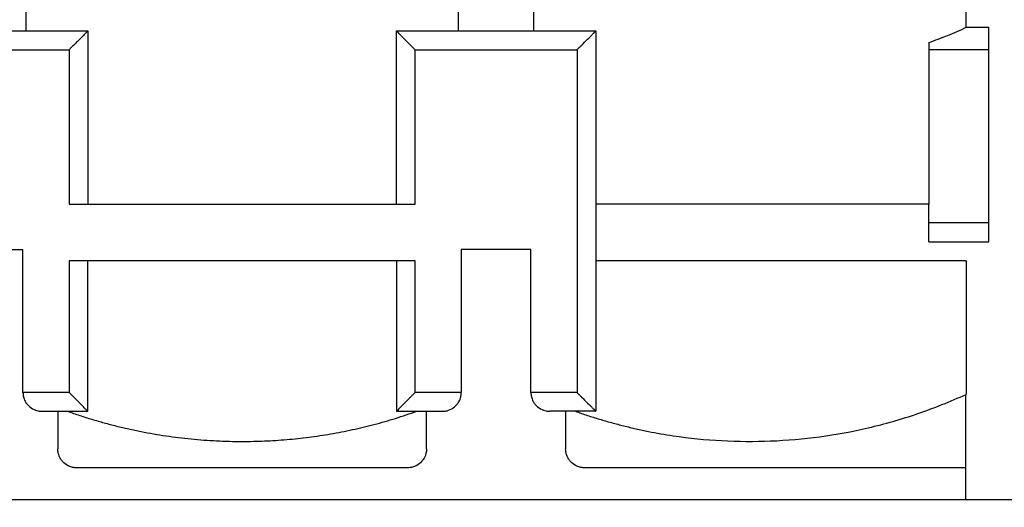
# Model space of a CAD drawing. Header units: inches. Extents: x 0.5 to 21.5, y 0.5 to 16.5.
# Tile 9 of 21: x 4.649 to 5.68, y 12.627 to 13.137. Entities that reach past the tile are written whole.
import ezdxf

# ---------------------------------------------------------------- set-up
doc = ezdxf.new("R2010")
doc.units = ezdxf.units.IN
doc.header["$LTSCALE"] = 2
doc.header["$MEASUREMENT"] = 0
doc.layers.add('DIMENSIONS', color=140, linetype='Continuous', lineweight=25)
doc.styles.add('SLDTEXTSTYLE0', font='TXT', dxfattribs={"width": 0.7})
doc.dimstyles.new('SLDDIMSTYLE2', dxfattribs={"dimtxt": 0.169922, "dimasz": 0.26, "dimexe": 0, "dimexo": 0.0625, "dimgap": 0.04248, "dimtad": 0, "dimtih": 1, "dimtoh": 1, "dimrnd": 1e-09, "dimzin": 12, "dimdsep": 46, "dimtxsty": 'SLDTEXTSTYLE0', "dimsah": 1, "dimcen": 0.09, "dimadec": 0, "dimazin": 3, "dimtfac": 1, "dimtmove": 0, "dimatfit": 0, "dimfxl": 0, "dimfrac": 2, "dimtolj": 1, "dimtzin": 12, "dimarcsym": 0})

# ---------------------------------------------------------------- blocks, each defined once
blk = doc.blocks.new('_D_5')
at = {"layer": 'DIMENSIONS'}
for p, q in [((4.0022, 13.6621), (4.0022, 14.938)), ((5.7582, 12.7192), (5.7582, 14.938)), ((4.0022, 14.688), (3.5022, 14.688)), ((4.6429, 14.688), (4.5858, 14.688)), ((4.5858, 14.688), (4.5858, 14.418)), ((5.1478, 14.688), (5.2049, 14.688)), ((5.2049, 14.688), (5.2049, 14.418)), ((5.7582, 14.688), (6.2582, 14.688)), ((4.5858, 14.418), (4.6429, 14.418)), ((5.2049, 14.418), (5.1478, 14.418))]:
    blk.add_line(p, q, dxfattribs=at)
for points in [[(4.0022, 14.688), (3.7422, 14.728), (3.7422, 14.648)], [(5.7582, 14.688), (6.0182, 14.648), (6.0182, 14.728)]]:
    blk.add_solid(points, dxfattribs=at)
at = {"layer": 'DIMENSIONS', "char_height": 0.16667, "attachment_point": 1, "style": 'SLDTEXTSTYLE0'}
for s, insert in [('1.76', (4.6429, 14.9409)), ('44.6', (4.6429, 14.6328))]:
    blk.add_mtext(s, dxfattribs=dict(at, insert=insert))

msp = doc.modelspace()

# ---------------------------------------------------------------- linework, layer by layer
for p, q in [((4.6558, 13.7038), (4.6558, 13.1251)), ((5.1085, 13.1251), (5.1085, 13.7038)), ((5.1873, 13.1251), (5.1873, 13.7038)), ((5.64, 13.129), (5.64, 13.1447)), ((5.64, 13.129), (5.6637, 13.129)), ((5.6637, 12.9046), (5.6637, 13.129)), ((4.5121, 13.1251), (4.7207, 13.1251)), ((4.7207, 13.1251), (4.7207, 12.944)), ((5.0436, 12.944), (5.0436, 13.1251)), ((5.0436, 13.1251), (5.2522, 13.1251)), ((5.2522, 13.1251), (5.2522, 12.7274)), ((5.6007, 13.1129), (5.6007, 12.944)), ((4.5318, 13.1054), (4.7011, 13.1054)), ((4.7011, 13.1054), (4.7011, 12.944)), ((5.0633, 12.944), (5.0633, 13.1054)), ((5.0633, 13.1054), (5.2326, 13.1054)), ((5.2326, 13.1054), (5.2326, 12.7471)), ((5.6637, 13.1054), (5.6007, 13.1054)), ((4.7011, 12.944), (5.0633, 12.944)), ((5.6007, 12.944), (5.2522, 12.944)), ((5.6007, 12.9046), (5.6007, 12.944)), ((5.6637, 12.9243), (5.6007, 12.9243)), ((5.6007, 12.9046), (5.6637, 12.9046)), ((4.58, 12.8967), (4.6528, 12.8967)), ((4.6528, 12.7471), (4.6528, 12.8967)), ((5.1843, 12.8967), (5.1115, 12.8967)), ((5.1115, 12.8967), (5.1115, 12.7471)), ((5.1843, 12.7471), (5.1843, 12.8967)), ((5.0633, 12.8849), (4.7011, 12.8849)), ((4.7011, 12.8849), (4.7011, 12.7471)), ((4.7207, 12.7274), (4.7207, 12.8849)), ((5.0436, 12.8849), (5.0436, 12.7274)), ((5.0633, 12.7471), (5.0633, 12.8849)), ((5.64, 12.8849), (5.2522, 12.8849)), ((4.7011, 12.7471), (4.6528, 12.7471)), ((5.1115, 12.7471), (5.0633, 12.7471)), ((5.2326, 12.7471), (5.1843, 12.7471)), ((5.6396, 12.6349), (5.6396, 12.7451)), ((4.6725, 12.7274), (4.7207, 12.7274)), ((4.6893, 12.7274), (4.6893, 12.688)), ((5.0436, 12.7274), (5.0918, 12.7274)), ((5.0751, 12.688), (5.0751, 12.7274)), ((5.2522, 12.7274), (5.204, 12.7274)), ((5.2207, 12.7274), (5.2207, 12.688)), ((5.0554, 12.6684), (4.7089, 12.6684)), ((5.6396, 12.6684), (5.2404, 12.6684)), ((5.6396, 12.6349), (4.1247, 12.6349)), ((5.7109, 12.6349), (5.6396, 12.6349))]:
    msp.add_line(p, q)
for points, knots in [([(5.6007, 13.1129), (5.604, 13.1141), (5.6107, 13.1166), (5.6206, 13.1205), (5.6304, 13.1246), (5.6368, 13.1275), (5.64, 13.129)], [0, 0, 0, 0, 0.247829, 0.497007, 0.747683, 1, 1, 1, 1]), ([(4.7207, 13.1251), (4.7207, 13.125), (4.7207, 13.125), (4.7202, 13.1245), (4.7195, 13.1237), (4.7184, 13.1227), (4.717, 13.1213), (4.7151, 13.1194), (4.7124, 13.1167), (4.709, 13.1133), (4.7055, 13.1098), (4.7029, 13.1071), (4.7015, 13.1058), (4.7011, 13.1054)], [0, 0, 0, 0, 0.063492, 0.12906, 0.19759, 0.269858, 0.346529, 0.428157, 0.553952, 0.69838, 0.846116, 0.952919, 1, 1, 1, 1]), ([(5.0633, 13.1054), (5.0628, 13.1058), (5.0615, 13.1071), (5.0588, 13.1098), (5.0554, 13.1133), (5.0519, 13.1167), (5.0489, 13.1197), (5.0466, 13.1221), (5.0449, 13.1238), (5.0438, 13.1248), (5.0436, 13.125), (5.0436, 13.1251)], [0, 0, 0, 0, 0.0470352, 0.1540695, 0.3018683, 0.4462205, 0.5720787, 0.6925911, 0.8025533, 0.9041168, 1, 1, 1, 1]), ([(5.2326, 13.1054), (5.2334, 13.1063), (5.2351, 13.1079), (5.2372, 13.11), (5.2406, 13.1134), (5.2444, 13.1172), (5.248, 13.1208), (5.2503, 13.1231), (5.2519, 13.1247), (5.2521, 13.1249), (5.2522, 13.1251)], [0, 0, 0, 0, 0.100277, 0.181963, 0.245058, 0.495017, 0.626796, 0.743158, 0.875903, 1, 1, 1, 1]), ([(5.64, 12.8849), (5.64, 12.8752), (5.64, 12.8519), (5.6399, 12.815), (5.6397, 12.7781), (5.6397, 12.7548), (5.6397, 12.7451)], [0, 0, 0, 0, 0.208296, 0.5, 0.791729, 1, 1, 1, 1]), ([(4.6528, 12.7471), (4.6529, 12.7463), (4.6529, 12.7448), (4.6533, 12.7425), (4.654, 12.7402), (4.6552, 12.7376), (4.6571, 12.7346), (4.6607, 12.731), (4.6648, 12.7288), (4.6691, 12.7276), (4.6713, 12.7275), (4.6725, 12.7274)], [0, 0, 0, 0, 0.0615057, 0.1244049, 0.1894845, 0.2574553, 0.3736866, 0.5054208, 0.7552025, 0.8566883, 1, 1, 1, 1]), ([(4.7207, 12.7274), (4.7207, 12.7274), (4.7207, 12.7275), (4.7202, 12.728), (4.7194, 12.7287), (4.7184, 12.7298), (4.717, 12.7311), (4.7149, 12.7333), (4.7116, 12.7366), (4.7068, 12.7414), (4.7031, 12.7451), (4.7011, 12.7471)], [0, 0, 0, 0, 0.063403, 0.128934, 0.197483, 0.26983, 0.34664, 0.428467, 0.583817, 0.774087, 1, 1, 1, 1]), ([(5.0633, 12.7471), (5.0624, 12.7462), (5.0606, 12.7445), (5.0581, 12.742), (5.0558, 12.7397), (5.0538, 12.7376), (5.052, 12.7358), (5.0504, 12.7342), (5.0485, 12.7324), (5.0466, 12.7304), (5.0449, 12.7287), (5.0438, 12.7276), (5.0437, 12.7275), (5.0436, 12.7274)], [0, 0, 0, 0, 0.101333, 0.196062, 0.284222, 0.365858, 0.441029, 0.509806, 0.572286, 0.692937, 0.80291, 0.904355, 1, 1, 1, 1]), ([(5.0918, 12.7274), (5.0927, 12.7275), (5.0943, 12.7275), (5.0965, 12.7279), (5.0999, 12.729), (5.1036, 12.731), (5.1072, 12.7346), (5.1095, 12.7381), (5.1112, 12.7423), (5.1114, 12.7455), (5.1115, 12.7471)], [0, 0, 0, 0, 0.100277, 0.181963, 0.245058, 0.495017, 0.626796, 0.743158, 0.875903, 1, 1, 1, 1]), ([(5.1843, 12.7471), (5.1844, 12.7463), (5.1844, 12.7448), (5.1848, 12.7425), (5.1855, 12.7402), (5.1867, 12.7376), (5.1886, 12.7346), (5.1922, 12.731), (5.1963, 12.7288), (5.2006, 12.7276), (5.2027, 12.7275), (5.204, 12.7274)], [0, 0, 0, 0, 0.0615057, 0.1244049, 0.1894845, 0.2574553, 0.3736866, 0.5054208, 0.7552025, 0.8566883, 1, 1, 1, 1]), ([(5.2326, 12.7471), (5.2334, 12.7462), (5.2351, 12.7446), (5.2372, 12.7425), (5.2406, 12.739), (5.2444, 12.7353), (5.248, 12.7317), (5.2502, 12.7294), (5.2519, 12.7278), (5.2521, 12.7275), (5.2522, 12.7274)], [0, 0, 0, 0, 0.100277, 0.181963, 0.245058, 0.495017, 0.626796, 0.743158, 0.875903, 1, 1, 1, 1]), ([(5.231, 12.7274), (5.2352, 12.726), (5.2435, 12.7231), (5.2561, 12.7191), (5.2688, 12.7155), (5.2815, 12.7121), (5.2944, 12.7091), (5.3073, 12.7063), (5.3202, 12.7039), (5.3457, 12.6998), (5.384, 12.6959), (5.4355, 12.6956), (5.487, 12.7001), (5.5297, 12.7079), (5.5636, 12.7167), (5.5894, 12.7248), (5.6149, 12.7342), (5.6313, 12.7414), (5.6397, 12.7451)], [0, 0, 0, 0, 0.032393, 0.064517, 0.096404, 0.128085, 0.159595, 0.190966, 0.222233, 0.253429, 0.373065, 0.492105, 0.612471, 0.734633, 0.799218, 0.864791, 0.931631, 1, 1, 1, 1]), ([(4.6995, 12.7274), (4.7037, 12.726), (4.7121, 12.723), (4.7249, 12.719), (4.7377, 12.7153), (4.7505, 12.712), (4.7635, 12.7089), (4.7764, 12.7062), (4.7895, 12.7038), (4.8025, 12.7017), (4.8157, 12.6999), (4.8289, 12.6984), (4.8421, 12.6973), (4.8554, 12.6965), (4.8688, 12.696), (4.8855, 12.6958), (4.9056, 12.6962), (4.9289, 12.6977), (4.952, 12.7002), (4.9749, 12.7036), (4.9977, 12.7081), (5.0203, 12.7135), (5.0428, 12.7199), (5.0574, 12.7249), (5.0648, 12.7274)], [0, 0, 0, 0, 0.037133, 0.073895, 0.110321, 0.146449, 0.182316, 0.217963, 0.253427, 0.28875, 0.323973, 0.359136, 0.394282, 0.42945, 0.464684, 0.500023, 0.561777, 0.623304, 0.684827, 0.746567, 0.808742, 0.871569, 0.935255, 1, 1, 1, 1]), ([(4.7089, 12.6684), (4.7083, 12.6684), (4.7072, 12.6684), (4.7055, 12.6686), (4.703, 12.6692), (4.6988, 12.6708), (4.6949, 12.6739), (4.6922, 12.6776), (4.6907, 12.6805), (4.6895, 12.684), (4.6894, 12.6865), (4.6893, 12.688)], [0, 0, 0, 0, 0.04752, 0.0933127, 0.1376975, 0.2538297, 0.4778433, 0.5908079, 0.7170928, 0.8286866, 1, 1, 1, 1]), ([(5.0751, 12.688), (5.0751, 12.6872), (5.075, 12.6857), (5.0746, 12.6836), (5.0742, 12.682), (5.0734, 12.68), (5.0722, 12.6776), (5.0694, 12.6739), (5.0656, 12.6708), (5.0611, 12.6691), (5.058, 12.6685), (5.0563, 12.6684), (5.0554, 12.6684)], [0, 0, 0, 0, 0.093176, 0.171413, 0.234711, 0.283072, 0.409309, 0.522301, 0.746295, 0.862417, 0.929424, 1, 1, 1, 1]), ([(5.2404, 12.6684), (5.2398, 12.6684), (5.2387, 12.6684), (5.237, 12.6686), (5.2345, 12.6692), (5.2303, 12.6708), (5.2264, 12.6739), (5.2236, 12.6776), (5.2222, 12.6805), (5.221, 12.684), (5.2208, 12.6865), (5.2207, 12.688)], [0, 0, 0, 0, 0.04752, 0.093313, 0.137698, 0.25383, 0.477843, 0.590808, 0.717093, 0.828687, 1, 1, 1, 1])]:
    msp.add_open_spline(points, degree=3, knots=knots)

# ---------------------------------------------------------------- dimensions: what is measured, and where the dimension line sits
at = {"layer": 'DIMENSIONS'}
dim = msp.add_linear_dim(base=(5.7582, 14.688), p1=(4.0022, 13.5621), p2=(5.7582, 12.6192), dimstyle='SLDDIMSTYLE2', dxfattribs=at)
dim.commit()
dim.dimension.update_dxf_attribs({"geometry": '_D_5', "text_midpoint": (4.8953, 14.688), "dimtype": 160})

doc.saveas('drawing.dxf')
